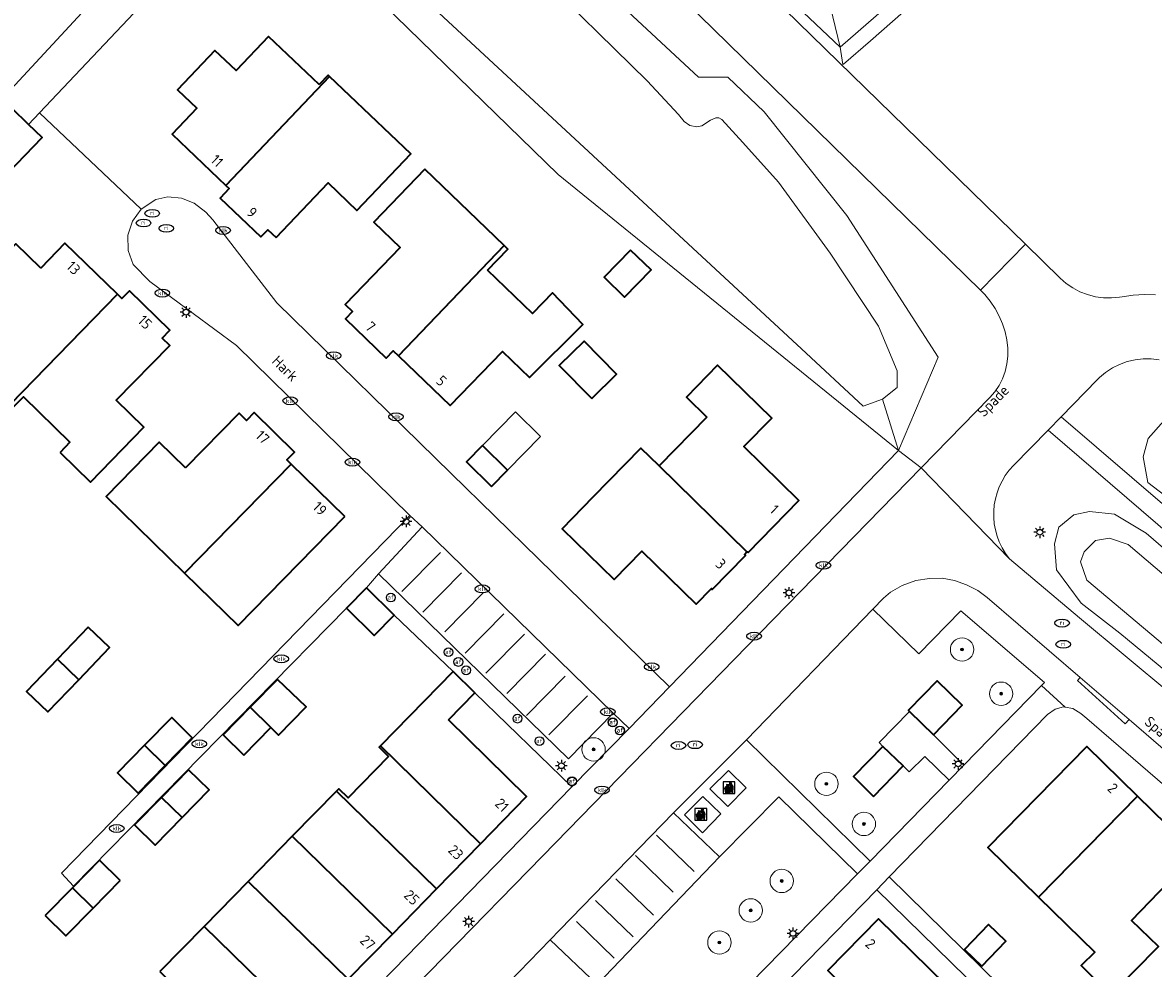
# Model space of a CAD drawing. Header units: metres. Extents: x 103671 to 105190, y 427150 to 429171.
# Tile 209 of 256: x 104101 to 104198, y 428362 to 428443. Entities that reach past the tile are written whole.
import ezdxf
from ezdxf.enums import TextEntityAlignment as Align

# ---------------------------------------------------------------- set-up
doc = ezdxf.new("R2010")
doc.units = ezdxf.units.M
for name, color, linetype, lineweight in [('B-WE-GR-BEPLANTING_CULTUUR_VASTE PLANTENVAK-GV', 253, 'Continuous', 18), ('B-WE-GR-BOOM-S', 253, 'Continuous', 25), ('B-WE-GR-BOOMTEELT-GV', 253, 'Continuous', 13), ('B-WE-IE-AFVAL APART PLAATS-S', 253, 'Continuous', 25), ('B-WE-IE-MEUBILAIR-S', 253, 'Continuous', 25), ('B-WE-OG-BEBOUWING-GV', 253, 'Continuous', 35), ('B-WE-OG-BEBOUWING-T18', 7, 'Continuous', 18), ('B-WE-OG-BEBOUWING_OVERBOUWING-GV', 253, 'Continuous', 18), ('B-WE-OG-TERREIN_BEGROEID-GV', 253, 'Continuous', 18), ('B-WE-OG-TERREIN_ERF-GV', 253, 'Continuous', 18), ('B-WE-OG-TERREIN_OEVER-GV', 253, 'Continuous', 18), ('B-WE-OG-TOPOGRAFIE-T18', 7, 'Continuous', 18), ('B-WE-OG-WATER-GV', 253, 'Continuous', 18), ('B-WE-OG-WATER_SLOOT-GV', 253, 'Continuous', 18), ('B-WE-VH-GESLOTENVERHARDING_BETON-GV', 253, 'Continuous', 18), ('B-WE-VH-ONVERHARD_ZAND-GV', 253, 'Continuous', 18), ('B-WE-VH-OPENVERHARDING-GV', 253, 'Continuous', 18), ('B-WE-VH-OPENVERHARDING_BETONELEMENT-GV', 253, 'Continuous', 18), ('B-WE-VH-OPENVERHARDING_BETONSTRAATSTEEN-GV', 253, 'Continuous', 18), ('B-WE-VW-MARKERING_PICTOGRAM-G', 253, 'Continuous', 18)]:
    doc.layers.add(name, color=color, linetype=linetype, lineweight=lineweight)
doc.styles.add('NLCS-ISO', font='NLCS-ISO.ttf')
doc.styles.add('NLCS-ISO-M500-T18', font='NLCS-ISO.ttf', dxfattribs={"height": 0.9})

# ---------------------------------------------------------------- blocks, each defined once
blk = doc.blocks.new('SIE-AFVAL APART PLAATS-SO')
h = blk.add_hatch(color=256)
h.dxf.hatch_style = 1
h.paths.add_polyline_path([(-0.09, 0.07), (-1.76, 0.07, 0.819081), (-1.79, -0.09), (-1.4, -2.19, 0.36153), (-1.37, -2.21), (-0.47, -2.21, 0.36153), (-0.44, -2.19), (-0.05, -0.09, 0.819081)])
h.paths.add_polyline_path([(-0.16, -0.1), (-0.2, -0.33), (-0.49, -0.33), (-0.47, -0.1)], flags=16)
h.paths.add_polyline_path([(-0.55, -0.1), (-0.58, -0.33), (-0.87, -0.33), (-0.87, -0.1)], flags=16)
h.paths.add_polyline_path([(-0.22, -0.42), (-0.27, -0.73), (-0.53, -0.73), (-0.5, -0.42)], flags=16)
h.paths.add_polyline_path([(-0.58, -0.42), (-0.61, -0.73), (-0.87, -0.73), (-0.87, -0.42)], flags=16)
h.paths.add_polyline_path([(-0.95, -0.1), (-0.95, -0.33), (-1.27, -0.33), (-1.29, -0.1)], flags=16)
h.paths.add_polyline_path([(-0.95, -0.42), (-0.95, -0.73), (-1.23, -0.73), (-1.26, -0.42)], flags=16)
h.paths.add_polyline_path([(-0.29, -0.83), (-0.34, -1.09), (-0.56, -1.09), (-0.54, -0.83)], flags=16)
h.paths.add_polyline_path([(-0.62, -0.83), (-0.65, -1.09), (-0.87, -1.09), (-0.87, -0.83)], flags=16)
h.paths.add_polyline_path([(-0.95, -0.83), (-0.95, -1.09), (-1.2, -1.09), (-1.22, -0.83)], flags=16)
h.paths.add_polyline_path([(-1.35, -0.33), (-1.64, -0.33), (-1.69, -0.1), (-1.37, -0.1)], flags=16)
h.paths.add_polyline_path([(-1.34, -0.42), (-1.31, -0.73), (-1.57, -0.73), (-1.63, -0.42)], flags=16)
h.paths.add_polyline_path([(-0.36, -1.18), (-0.41, -1.44), (-0.6, -1.44), (-0.57, -1.18)], flags=16)
h.paths.add_polyline_path([(-0.65, -1.18), (-0.68, -1.44), (-0.87, -1.44), (-0.87, -1.18)], flags=16)
h.paths.add_polyline_path([(-1.3, -0.83), (-1.28, -1.09), (-1.5, -1.09), (-1.55, -0.83)], flags=16)
h.paths.add_polyline_path([(-0.95, -1.18), (-0.95, -1.44), (-1.17, -1.44), (-1.19, -1.18)], flags=16)
h.paths.add_polyline_path([(-0.42, -1.53), (-0.47, -1.79), (-0.63, -1.79), (-0.6, -1.53)], flags=16)
h.paths.add_polyline_path([(-1.27, -1.18), (-1.25, -1.44), (-1.44, -1.44), (-1.49, -1.18)], flags=16)
h.paths.add_polyline_path([(-0.69, -1.53), (-0.71, -1.79), (-0.87, -1.79), (-0.87, -1.53)], flags=16)
h.paths.add_polyline_path([(-0.95, -1.53), (-0.95, -1.79), (-1.13, -1.79), (-1.16, -1.53)], flags=16)
h.paths.add_polyline_path([(-1.24, -1.53), (-1.22, -1.79), (-1.37, -1.79), (-1.42, -1.53)], flags=16)
h.paths.add_polyline_path([(-0.49, -1.89), (-0.53, -2.13), (-0.66, -2.13), (-0.64, -1.89)], flags=16)
h.paths.add_polyline_path([(-0.72, -1.89), (-0.74, -2.13), (-0.87, -2.13), (-0.87, -1.89)], flags=16)
h.paths.add_polyline_path([(-0.95, -1.89), (-0.95, -2.13), (-1.1, -2.13), (-1.12, -1.89)], flags=16)
h.paths.add_polyline_path([(-1.21, -1.89), (-1.18, -2.13), (-1.31, -2.13), (-1.35, -1.89)], flags=16)
h.paths.add_polyline_path([(-0.19, 0.78, -0.01173), (-0.3, 0.78, -0.148797), (-0.42, 1.03, -0.136076), (-0.69, 0.87), (-0.78, 0.85, -0.038293), (-1.14, 0.96), (-1.19, 0.81, -0.243822), (-1.56, 0.45, 0.344326), (-1, 0.22, -0.139345), (-0.6, 0.22, 0.618436), (-0.56, 0.27, -0.441494), (-0.47, 0.44, 0.309048)])
h.paths.add_polyline_path([(-0.49, 0.51, 0.351556), (-0.64, 0.31, 0.121061), (-1.02, 0.29, -0.288745), (-1.45, 0.42, 0.203599), (-1.12, 0.79), (-1.09, 0.87, 0.083075), (-0.28, 0.71, -0.242261)], flags=16)
h.paths.add_polyline_path([(-0.4, 0.79, -0.023345), (-0.63, 0.82, 0.07081), (-0.46, 0.9, 0.059965)], flags=16)
h.paths.add_polyline_path([(1.12, 1.48), (-1.07, 1.48, 0.860559), (-1.08, 1.42), (0.29, 1, -0.146703), (0.53, 0.28, 0.421968), (0.56, 0.25), (1.6, 0.31, 0.450293), (1.63, 0.34, 0.122241)])
h.paths.add_polyline_path([(0.26, 1.93, 1), (1.07, 1.93, 1)])
h.paths.add_polyline_path([(1.65, 0.15, 0.429303), (1.62, 0.18), (0.55, 0.23, 0.38429), (0.51, 0.2), (0.16, -2.16, 0.83726), (0.22, -2.18), (0.99, -0.78, -0.688204), (1.05, -0.78), (1.36, -2.14, 0.84934), (1.42, -2.14)])
for p, q in [((-0.09, 0.07), (-1.76, 0.07)), ((-1.4, -2.19), (-1.79, -0.09)), ((-1.37, -0.1), (-1.69, -0.1)), ((-1.64, -0.33), (-1.69, -0.1)), ((-1.64, -0.33), (-1.35, -0.33)), ((-1.63, -0.42), (-1.34, -0.42)), ((-1.57, -0.73), (-1.63, -0.42)), ((-1.57, -0.73), (-1.31, -0.73)), ((-1.55, -0.83), (-1.3, -0.83)), ((-1.5, -1.09), (-1.55, -0.83)), ((-1.5, -1.09), (-1.28, -1.09)), ((-1.49, -1.18), (-1.27, -1.18)), ((-1.44, -1.44), (-1.49, -1.18)), ((-1.44, -1.44), (-1.25, -1.44)), ((-1.42, -1.53), (-1.24, -1.53)), ((-1.37, -1.79), (-1.42, -1.53)), ((-1.37, -1.79), (-1.22, -1.79)), ((-1.37, -2.21), (-0.47, -2.21)), ((-1.31, -2.13), (-1.35, -1.89)), ((-1.35, -1.89), (-1.21, -1.89)), ((-1.31, -2.13), (-1.18, -2.13)), ((-0.95, -0.1), (-1.29, -0.1)), ((-1.27, -0.33), (-0.95, -0.33)), ((-1.26, -0.42), (-0.95, -0.42)), ((-1.23, -0.73), (-0.95, -0.73)), ((-1.22, -0.83), (-0.95, -0.83)), ((-1.2, -1.09), (-0.95, -1.09)), ((-1.19, -1.18), (-0.95, -1.18)), ((-1.17, -1.44), (-0.95, -1.44)), ((-1.16, -1.53), (-0.95, -1.53)), ((-1.13, -1.79), (-0.95, -1.79)), ((-1.12, -1.89), (-0.95, -1.89)), ((-1.1, -2.13), (-0.95, -2.13)), ((-0.95, -0.1), (-0.95, -0.33)), ((-0.95, -0.42), (-0.95, -0.73)), ((-0.95, -0.83), (-0.95, -1.09)), ((-0.95, -1.18), (-0.95, -1.44)), ((-0.95, -1.53), (-0.95, -1.79)), ((-0.95, -1.89), (-0.95, -2.13)), ((-0.87, -0.1), (-0.87, -0.33)), ((-0.55, -0.1), (-0.87, -0.1)), ((-0.87, -0.33), (-0.58, -0.33)), ((-0.87, -0.42), (-0.87, -0.73)), ((-0.87, -0.42), (-0.58, -0.42)), ((-0.87, -0.73), (-0.61, -0.73)), ((-0.87, -0.83), (-0.62, -0.83)), ((-0.87, -0.83), (-0.87, -1.09)), ((-0.87, -1.09), (-0.65, -1.09)), ((-0.87, -1.18), (-0.65, -1.18)), ((-0.87, -1.18), (-0.87, -1.44)), ((-0.87, -1.44), (-0.68, -1.44)), ((-0.87, -1.53), (-0.69, -1.53)), ((-0.87, -1.53), (-0.87, -1.79)), ((-0.87, -1.79), (-0.71, -1.79)), ((-0.87, -1.89), (-0.87, -2.13)), ((-0.87, -1.89), (-0.72, -1.89)), ((-0.87, -2.13), (-0.74, -2.13)), ((-0.66, -2.13), (-0.53, -2.13)), ((-0.64, -1.89), (-0.49, -1.89)), ((-0.63, -1.79), (-0.47, -1.79)), ((-0.6, -1.44), (-0.41, -1.44)), ((-0.6, -1.53), (-0.42, -1.53)), ((-0.57, -1.18), (-0.36, -1.18)), ((-0.56, -1.09), (-0.34, -1.09)), ((-0.54, -0.83), (-0.29, -0.83)), ((-0.53, -0.73), (-0.27, -0.73)), ((-0.53, -2.13), (-0.49, -1.89)), ((-0.5, -0.42), (-0.22, -0.42)), ((-0.49, -0.33), (-0.2, -0.33)), ((-0.16, -0.1), (-0.47, -0.1)), ((-0.47, -1.79), (-0.42, -1.53)), ((-0.44, -2.19), (-0.05, -0.09)), ((-0.41, -1.44), (-0.36, -1.18)), ((-0.34, -1.09), (-0.29, -0.83)), ((-0.27, -0.73), (-0.22, -0.42)), ((-0.2, -0.33), (-0.16, -0.1))]:
    blk.add_line(p, q)
blk.add_lwpolyline([(-2.5, -2.51), (2.5, -2.51), (2.5, 2.49), (-2.5, 2.49)], close=True)
for points in [[(-0.78, 0.85, -0.038293), (-1.14, 0.96), (-1.19, 0.81, -0.243822), (-1.56, 0.45, 0.344326), (-1, 0.22, -0.139345), (-0.6, 0.22, 0.618436), (-0.56, 0.27, -0.441494), (-0.47, 0.44, 0.309048), (-0.19, 0.78, -0.01173), (-0.3, 0.78, -0.01173)], [(-0.78, 0.85), (-0.69, 0.87, 0.136076), (-0.42, 1.03, 0.156405), (-0.29, 0.77)], [(-0.78, 0.85), (-0.69, 0.87, 0.136076), (-0.42, 1.03, 0.148797), (-0.3, 0.78, 0.148797)], [(-0.63, 0.82, 0.07081), (-0.46, 0.9, 0.059965), (-0.4, 0.79, 0.059965)], [(-0.4, 0.79, -0.023345), (-0.63, 0.82)]]:
    blk.add_lwpolyline(points, format="xyb")
for points in [[(-1.09, 0.87), (-1.12, 0.79, -0.203599), (-1.45, 0.42, 0.288745), (-1.02, 0.29, -0.121061), (-0.64, 0.31, -0.351556), (-0.49, 0.51, 0.242261), (-0.28, 0.71, -0.083075)], [(-1.07, 1.48), (1.12, 1.48, -0.122241), (1.63, 0.34, -0.450293), (1.6, 0.31), (0.56, 0.25, -0.421968), (0.53, 0.28, 0.146703), (0.29, 1), (-1.08, 1.42, -0.860559)], [(0.55, 0.23), (1.62, 0.18, -0.429303), (1.65, 0.15), (1.42, -2.14, -0.84934), (1.36, -2.14), (1.05, -0.78, 0.688204), (0.99, -0.78), (0.22, -2.18, -0.83726), (0.16, -2.16), (0.51, 0.2, -0.38429)]]:
    blk.add_lwpolyline(points, format="xyb", close=True)
for points in [[(-1.35, -0.33), (-1.37, -0.1)], [(-1.31, -0.73), (-1.34, -0.42)], [(-1.28, -1.09), (-1.3, -0.83)], [(-1.27, -0.33), (-1.29, -0.1)], [(-1.25, -1.44), (-1.27, -1.18)], [(-1.23, -0.73), (-1.26, -0.42)], [(-1.22, -1.79), (-1.24, -1.53)], [(-1.2, -1.09), (-1.22, -0.83)], [(-1.18, -2.13), (-1.21, -1.89)], [(-1.17, -1.44), (-1.19, -1.18)], [(-1.18, -2.22), (-1.18, -2.21)], [(-1.13, -1.79), (-1.16, -1.53)], [(-1.1, -2.13), (-1.12, -1.89)], [(-0.74, -2.13), (-0.72, -1.89)], [(-0.71, -1.79), (-0.69, -1.53)], [(-0.68, -1.44), (-0.65, -1.18)], [(-0.66, -2.13), (-0.64, -1.89)], [(-0.65, -1.09), (-0.62, -0.83)], [(-0.63, -1.79), (-0.6, -1.53)], [(-0.61, -0.73), (-0.58, -0.42)], [(-0.6, -1.44), (-0.57, -1.18)], [(-0.58, -0.33), (-0.55, -0.1)], [(-0.56, -1.09), (-0.54, -0.83)], [(-0.53, -0.73), (-0.5, -0.42)], [(-0.49, -0.33), (-0.47, -0.1)]]:
    blk.add_lwpolyline(points)
blk.add_circle((0.66, 1.93), 0.401)
for centre, radius, start, end in [((-1.76, -0.01), 0.0869, 90, 247.281), ((-0.09, -0.01), 0.0869, 292.719, 90), ((-1.37, -2.18), 0.0318, 190.4943, 270), ((-0.47, -2.18), 0.0318, 270, 349.5057)]:
    blk.add_arc(centre, radius, start, end)
blk = doc.blocks.new('SIE-MEUBILAIR_PAAL_LICHTMAST-SO')
for points in [[(-0.62, 0), (-1, 0)], [(-0.71, 0.71), (-0.44, 0.44)], [(0, 1), (0, 0.62)], [(0.44, 0.44), (0.71, 0.71)], [(1, 0), (0.62, 0)], [(-0.71, -0.71), (-0.44, -0.44)], [(0, -0.62), (0, -1)], [(0.44, -0.44), (0.71, -0.71)]]:
    blk.add_lwpolyline(points)
blk.add_circle((0, 0), 0.5)
blk = doc.blocks.new('SIE-MEUBILAIR_PAAL_AFSLUITPAAL-SO')
blk.add_circle((0, 0), 0.75)
at = {"style": 'NLCS-ISO'}
blk.add_text('af', height=0.75, dxfattribs=at).set_placement((0, 0.05), align=Align.MIDDLE_CENTER)
blk = doc.blocks.new('SIE-MEUBILAIR_PUT_KOLK-SO')
blk.add_ellipse((0, 0), major_axis=(1.25, 0), ratio=0.54)
at = {"style": 'NLCS-ISO'}
blk.add_text('klk', height=0.75, dxfattribs=at).set_placement((0.03, 0), align=Align.MIDDLE_CENTER)
blk = doc.blocks.new('SIE-MEUBILAIR_PUT_RIOOLPUT-SO')
blk.add_ellipse((0, 0), major_axis=(1.25, 0), ratio=0.54)
at = {"style": 'NLCS-ISO'}
blk.add_text('ri', height=0.75, dxfattribs=at).set_placement((-0.04, 0.07), align=Align.MIDDLE_CENTER)
blk = doc.blocks.new('SGR-BOOM_GBKN-SO')
at = {"linetype": 'ByBlock', "lineweight": 18}
h = blk.add_hatch(color=0, dxfattribs=at)
h.dxf.hatch_style = 1
edge = h.paths.add_edge_path()
edge.add_arc((0, 0), 0.25, 0, 360)
at = {"color": 0, "linetype": 'ByBlock', "lineweight": 18}
for radius in [2, 0.25]:
    blk.add_circle((0, 0), radius, dxfattribs=at)
at = {"color": 0, "linetype": 'ByBlock', "lineweight": 18, "style": 'NLCS-ISO'}
blk.add_attdef('SOORT', (2.5, 0), '', height=1.5, dxfattribs=at)

msp = doc.modelspace()

# ---------------------------------------------------------------- linework, layer by layer
at = {"layer": 'B-WE-GR-BEPLANTING_CULTUUR_VASTE PLANTENVAK-GV', "flags": 128}
msp.add_lwpolyline([(104147.739, 428377.573), (104152.623, 428382.567), (104151.267, 428383.888), (104147.44, 428379.974), (104131.177, 428395.816), (104130.165, 428394.622), (104132.532, 428392.267), (104137.557, 428387.446), (104139.421, 428385.625)], close=True, dxfattribs=at)
at = {"layer": 'B-WE-GR-BOOMTEELT-GV', "flags": 128}
for points in [[(104326.94, 428281.64), (104323.156, 428285.289), (104307.87, 428300.12), (104264.38, 428341.48), (104234.007, 428368.971), (104188.486, 428408.109), (104185.535, 428405.088)], [(104185.178, 428397.103), (104191.184, 428392.055), (104199.006, 428385.534), (104226.661, 428361.757), (104244.479, 428345.599), (104266.054, 428325.9), (104287.265, 428305.78), (104317.524, 428276.141), (104321.795, 428274.738), (104321.801, 428274.749), (104322.382, 428275.849), (104323.187, 428277.201), (104324.376, 428278.833), (104325.712, 428280.339), (104326.94, 428281.64)]]:
    msp.add_lwpolyline(points, dxfattribs=at)
at = {"layer": 'B-WE-GR-BOOMTEELT-GV'}
msp.add_lwpolyline([(104185.535, 428405.088, 0.381356), (104185.178, 428397.103)], format="xyb", dxfattribs=at)
at = {"layer": 'B-WE-GR-BOOMTEELT-GV', "flags": 128}
msp.add_lwpolyline([(104270.615, 428333.586), (104295.215, 428310.587), (104310.315, 428295.679), (104322.518, 428284.081), (104323.261, 428282.329), (104322.871, 428280.124), (104321.576, 428278.654), (104318.838, 428278.075), (104315.251, 428280.275), (104306.881, 428288.689), (104294.018, 428301.801), (104275.011, 428320.058), (104249.19, 428343.131), (104211.386, 428376.912), (104194.621, 428390.722), (104191.315, 428393.303), (104189.199, 428396.148), (104189.023, 428398.375), (104189.398, 428399.787), (104190.698, 428400.868), (104192.02, 428401.154), (104194.158, 428400.912), (104196.869, 428399.28), (104236.259, 428365.265)], close=True, dxfattribs=at)
at = {"layer": 'B-WE-OG-BEBOUWING-GV', "flags": 128}
for points in [[(104126.096, 428437.656), (104121.768, 428441.775), (104118.987, 428438.854), (104117.179, 428440.575), (104113.987, 428437.223), (104115.635, 428435.654), (104113.512, 428433.424), (104118.118, 428429.039), (104126.999, 428438.368), (104126.881, 428438.481)], [(104122.41, 428424.579), (104126.859, 428429.252), (104129.339, 428426.891), (104133.958, 428431.743), (104126.999, 428438.368), (104118.118, 428429.039), (104118.399, 428428.771), (104117.618, 428427.951), (104121.113, 428424.624), (104121.707, 428425.248)], [(104101.235, 428434.245), (104099.819, 428435.62), (104096.182, 428431.876), (104097.649, 428430.451), (104098.748, 428429.382), (104102.386, 428433.126)], [(104135.138, 428430.431), (104130.776, 428425.89), (104133.023, 428423.732), (104128.331, 428418.847), (104128.96, 428418.243), (104128.356, 428417.613), (104131.839, 428414.267), (104132.444, 428414.897), (104132.892, 428414.466), (104141.946, 428423.892)], [(104102.272, 428421.965), (104100.144, 428424.038), (104096.768, 428420.572), (104098.886, 428418.509), (104095.189, 428414.712), (104099.685, 428410.333), (104108.832, 428419.724), (104104.345, 428424.093)], [(104140.513, 428421.774), (104142.259, 428423.591), (104141.946, 428423.892), (104132.892, 428414.466), (104137.32, 428410.213), (104141.793, 428414.84), (104144.11, 428412.6), (104148.663, 428417.147), (104146.074, 428419.836), (104144.373, 428418.066)], [(104152.748, 428423.49), (104150.496, 428421.184), (104152.231, 428419.49), (104154.514, 428421.828)], [(104103.934, 428406.195), (104106.537, 428403.66), (104111.099, 428408.344), (104108.731, 428410.651), (104113.31, 428415.352), (104112.669, 428415.976), (104113.326, 428416.651), (104109.859, 428420.028), (104109.207, 428419.358), (104108.832, 428419.724), (104099.685, 428410.333), (104099.941, 428410.084), (104100.783, 428410.95), (104104.776, 428407.06)], [(104149.436, 428410.81), (104151.553, 428412.895), (104148.773, 428415.719), (104146.655, 428413.634)], [(104159.286, 428409.22), (104155.194, 428405.035), (104162.717, 428397.688), (104162.73, 428397.701), (104162.821, 428397.621), (104167.168, 428402.069), (104162.457, 428406.703), (104164.833, 428409.125), (104160.2, 428413.656), (104157.536, 428410.932)], [(104114.655, 428404.864), (104112.407, 428407.065), (104107.877, 428402.436), (104114.59, 428395.865), (104123.714, 428405.188), (104123.336, 428405.557), (104123.985, 428406.221), (104120.529, 428409.604), (104119.874, 428408.935), (104119.243, 428409.552)], [(104140.84, 428403.291), (104142.22, 428404.69), (104140.084, 428406.796), (104138.704, 428405.397)], [(104149.534, 428402.362), (104146.893, 428399.662), (104151.341, 428395.327), (104153.722, 428397.751), (104158.378, 428393.216), (104159.675, 428394.544), (104159.749, 428394.478), (104162.591, 428397.388), (104162.506, 428397.471), (104162.717, 428397.688), (104155.194, 428405.035), (104153.638, 428406.557)], [(104128.291, 428400.708), (104123.714, 428405.188), (104114.59, 428395.865), (104119.168, 428391.385)], [(104130.165, 428394.622), (104128.428, 428392.876), (104130.795, 428390.521), (104132.532, 428392.267)], [(104106.326, 428391.254), (104103.694, 428388.499), (104105.523, 428386.752), (104108.154, 428389.507)], [(104103.694, 428388.499), (104101.062, 428385.743), (104102.891, 428383.996), (104105.523, 428386.752)], [(104120.204, 428384.394), (104121.967, 428382.662), (104122.628, 428382.005), (104124.983, 428384.427), (104122.524, 428386.756)], [(104137.157, 428383.307), (104139.421, 428385.625), (104137.557, 428387.446), (104131.345, 428381.087), (104139.912, 428372.718), (104143.86, 428376.76)], [(104176.639, 428384.029), (104178.668, 428382.045), (104181.123, 428384.562), (104178.988, 428386.657), (104176.534, 428384.132)], [(104119.647, 428380.3), (104121.967, 428382.662), (104120.204, 428384.394), (104117.884, 428382.032)], [(104111.159, 428381.142), (104112.922, 428379.41), (104115.242, 428381.772), (104113.479, 428383.504)], [(104112.922, 428379.41), (104111.159, 428381.142), (104108.839, 428378.78), (104110.602, 428377.048)], [(104136.14, 428368.856), (104139.912, 428372.718), (104131.345, 428381.087), (104131.236, 428380.976), (104132.045, 428380.186), (104128.58, 428376.638), (104127.771, 428377.428), (104127.572, 428377.225)], [(104173.547, 428376.753), (104176.089, 428379.382), (104174.355, 428381.043), (104171.833, 428378.475)], [(104196.153, 428376.793), (104191.811, 428381.044), (104183.325, 428372.396), (104187.681, 428368.138)], [(104112.612, 428376.685), (104114.375, 428374.953), (104116.695, 428377.315), (104114.932, 428379.047)], [(104132.367, 428364.994), (104136.14, 428368.856), (104127.572, 428377.225), (104123.799, 428373.363)], [(104114.375, 428374.953), (104112.612, 428376.685), (104110.292, 428374.323), (104112.055, 428372.591)], [(104187.681, 428368.138), (104192.487, 428363.44), (104191.332, 428362.293), (104193.857, 428359.783), (104197.933, 428363.927), (104195.638, 428366.142), (104201.174, 428371.878), (104196.153, 428376.793)], [(104123.799, 428373.363), (104120.025, 428369.5), (104128.593, 428361.131), (104132.367, 428364.994)], [(104109.068, 428369.576), (104107.304, 428371.308), (104104.984, 428368.946), (104106.747, 428367.214)], [(104128.593, 428361.131), (104120.025, 428369.5), (104116.251, 428365.638), (104124.82, 428357.268)], [(104102.664, 428366.584), (104104.427, 428364.852), (104106.747, 428367.214), (104104.984, 428368.946)], [(104112.477, 428361.775), (104121.047, 428353.405), (104124.82, 428357.268), (104116.251, 428365.638)], [(104178.37, 428353.315), (104182.671, 428357.765), (104173.976, 428366.291), (104169.64, 428361.863)], [(104182.807, 428362.246), (104184.866, 428364.384), (104183.381, 428365.815), (104181.321, 428363.675)]]:
    msp.add_lwpolyline(points, close=True, dxfattribs=at)
at = {"layer": 'B-WE-OG-BEBOUWING_OVERBOUWING-GV', "flags": 128}
msp.add_lwpolyline([(104140.084, 428406.796), (104142.22, 428404.69), (104145.053, 428407.563), (104142.917, 428409.669)], close=True, dxfattribs=at)
at = {"layer": 'B-WE-OG-TERREIN_BEGROEID-GV', "flags": 128}
for points in [[(104198.006, 428414.122), (104197.318, 428414.201), (104196.626, 428414.201), (104195.938, 428414.121), (104195.264, 428413.963), (104194.613, 428413.727), (104193.993, 428413.419), (104193.413, 428413.04), (104192.88, 428412.598), (104192.681, 428412.404), (104189.598, 428409.247), (104229.106, 428375.324)], [(104199.563, 428401.679), (104197.017, 428403.609), (104196.631, 428405.809), (104197.056, 428407.392), (104198.406, 428408.897)]]:
    msp.add_lwpolyline(points, dxfattribs=at)
for points in [[(104176.089, 428379.382), (104173.547, 428376.753), (104171.833, 428378.475), (104174.355, 428381.043), (104174.027, 428381.365), (104176.639, 428384.029), (104176.534, 428384.132), (104178.988, 428386.657), (104181.123, 428384.562), (104178.668, 428382.045), (104181.269, 428379.451), (104187.913, 428386.256), (104188.167, 428386.509), (104181.021, 428392.656), (104177.438, 428388.976), (104173.479, 428392.779), (104162.679, 428381.599), (104173.247, 428371.228), (104180.01, 428378.154), (104177.931, 428380.185), (104176.606, 428378.864)], [(104130.125, 428348.378), (104140.823, 428338.131), (104172.175, 428370.148), (104165.45, 428376.726), (104160.372, 428371.593), (104149.884, 428360.67), (104145.885, 428364.499), (104142.331, 428360.848), (104146.183, 428357.102), (104135.709, 428346.204), (104131.748, 428350.043)]]:
    msp.add_lwpolyline(points, close=True, dxfattribs=at)
at = {"layer": 'B-WE-OG-TERREIN_ERF-GV', "flags": 128}
for points in [[(104120.856, 428455.002), (104102.172, 428435.236), (104110.881, 428427.003), (104112.113, 428427.834), (104113.149, 428428.072), (104114.325, 428427.935), (104115.405, 428427.521), (104116.413, 428426.749), (104116.992, 428426.094), (104122.475, 428418.983), (104137.387, 428404.403), (104156.096, 428386.151), (104175.671, 428406.368), (104146.548, 428429.979)], [(104121.768, 428441.775), (104126.096, 428437.656), (104126.881, 428438.481), (104126.999, 428438.368), (104133.958, 428431.743), (104129.339, 428426.891), (104126.859, 428429.252), (104122.41, 428424.579), (104121.707, 428425.248), (104121.113, 428424.624), (104117.618, 428427.951), (104118.399, 428428.771), (104118.118, 428429.039), (104113.512, 428433.424), (104115.635, 428435.654), (104113.987, 428437.223), (104117.179, 428440.575), (104118.987, 428438.854)], [(104130.776, 428425.89), (104135.138, 428430.431), (104141.946, 428423.892), (104142.259, 428423.591), (104140.513, 428421.774), (104144.373, 428418.066), (104146.074, 428419.836), (104148.663, 428417.147), (104144.11, 428412.6), (104141.793, 428414.84), (104137.32, 428410.213), (104132.892, 428414.466), (104132.444, 428414.897), (104131.839, 428414.267), (104128.356, 428417.613), (104128.96, 428418.243), (104128.331, 428418.847), (104133.023, 428423.732)], [(104100.144, 428424.038), (104102.272, 428421.965), (104104.345, 428424.093), (104108.832, 428419.724), (104109.207, 428419.358), (104109.859, 428420.028), (104113.326, 428416.651), (104112.669, 428415.976), (104113.31, 428415.352), (104108.731, 428410.651), (104111.099, 428408.344), (104106.537, 428403.66), (104103.934, 428406.195), (104104.776, 428407.06), (104100.783, 428410.95), (104099.941, 428410.084), (104099.685, 428410.333), (104095.189, 428414.712), (104098.886, 428418.509), (104096.768, 428420.572)], [(104150.496, 428421.184), (104152.748, 428423.49), (104154.514, 428421.828), (104152.231, 428419.49)], [(104151.553, 428412.895), (104149.436, 428410.81), (104146.655, 428413.634), (104148.773, 428415.719)], [(104155.194, 428405.035), (104159.286, 428409.22), (104157.536, 428410.932), (104160.2, 428413.656), (104164.833, 428409.125), (104162.457, 428406.703), (104167.168, 428402.069), (104162.821, 428397.621), (104162.73, 428397.701), (104162.717, 428397.688), (104162.506, 428397.471), (104162.591, 428397.388), (104159.749, 428394.478), (104159.675, 428394.544), (104158.378, 428393.216), (104153.722, 428397.751), (104151.341, 428395.327), (104146.893, 428399.662), (104149.534, 428402.362), (104153.638, 428406.557)], [(104112.407, 428407.065), (104114.655, 428404.864), (104119.243, 428409.552), (104119.874, 428408.935), (104120.529, 428409.604), (104123.985, 428406.221), (104123.336, 428405.557), (104123.714, 428405.188), (104128.291, 428400.708), (104119.168, 428391.385), (104114.59, 428395.865), (104107.877, 428402.436)], [(104142.22, 428404.69), (104140.84, 428403.291), (104138.704, 428405.397), (104140.084, 428406.796), (104142.917, 428409.669), (104145.053, 428407.563)], [(104103.694, 428388.499), (104106.326, 428391.254), (104108.154, 428389.507), (104105.523, 428386.752), (104102.891, 428383.996), (104101.062, 428385.743)], [(104121.967, 428382.662), (104119.647, 428380.3), (104117.884, 428382.032), (104120.204, 428384.394), (104122.524, 428386.756), (104124.983, 428384.427), (104122.628, 428382.005)], [(104191.297, 428383.862), (104190.603, 428384.282), (104189.948, 428384.396), (104189.806, 428384.421), (104189.08, 428384.221), (104188.448, 428383.763), (104174.894, 428369.881), (104206.452, 428338.918), (104222.59, 428355.464), (104223.323, 428356.216), (104211.013, 428366.872), (104191.801, 428383.425)], [(104111.159, 428381.142), (104113.479, 428383.504), (104115.242, 428381.772), (104112.922, 428379.41), (104110.602, 428377.048), (104108.839, 428378.78)], [(104192.487, 428363.44), (104187.681, 428368.138), (104183.325, 428372.396), (104191.811, 428381.044), (104196.153, 428376.793), (104201.174, 428371.878), (104195.638, 428366.142), (104197.933, 428363.927), (104193.857, 428359.783), (104191.332, 428362.293)], [(104114.375, 428374.953), (104112.055, 428372.591), (104110.292, 428374.323), (104112.612, 428376.685), (104114.932, 428379.047), (104116.695, 428377.315)], [(104104.427, 428364.852), (104102.664, 428366.584), (104104.984, 428368.946), (104107.304, 428371.308), (104109.068, 428369.576), (104106.747, 428367.214)], [(104122.504, 428285.663), (104139.004, 428302.524), (104140.04, 428302.46), (104140.086, 428301.456), (104123.574, 428284.602), (104138.823, 428269.684), (104194.383, 428326.58), (104179.172, 428341.474), (104162.323, 428324.254), (104161.241, 428325.258), (104189.133, 428353.823), (104173.819, 428368.776), (104107.227, 428300.588)], [(104184.866, 428364.384), (104182.807, 428362.246), (104181.321, 428363.675), (104183.381, 428365.815)]]:
    msp.add_lwpolyline(points, close=True, dxfattribs=at)
for points in [[(104112.477, 428361.775), (104116.251, 428365.638), (104120.025, 428369.5), (104123.799, 428373.363), (104127.572, 428377.225), (104127.771, 428377.428), (104128.58, 428376.638), (104132.045, 428380.186), (104131.236, 428380.976), (104131.345, 428381.087), (104137.557, 428387.446), (104132.532, 428392.267), (104130.795, 428390.521), (104128.428, 428392.876), (104105.076, 428369.101), (104104.041, 428370.206), (104133.87, 428400.796), (104119.017, 428415.335), (104111.619, 428420.827), (104110.19, 428422.258), (104109.765, 428423.474), (104109.728, 428424.769), (104110.111, 428425.976), (104110.881, 428427.003), (104102.172, 428435.236), (104101.235, 428434.245), (104102.386, 428433.126), (104098.748, 428429.382)], [(104111.716, 428340.66), (104147.739, 428377.573), (104139.421, 428385.625), (104137.157, 428383.307), (104143.86, 428376.76), (104139.912, 428372.718), (104136.14, 428368.856), (104132.367, 428364.994), (104128.593, 428361.131)], [(104169.64, 428361.863), (104173.976, 428366.291), (104182.671, 428357.765)]]:
    msp.add_lwpolyline(points, dxfattribs=at)
at = {"layer": 'B-WE-OG-TERREIN_OEVER-GV', "flags": 128}
for points in [[(104185.994, 428452.591), (104173.294, 428441.4), (104170.973, 428439.42), (104170.934, 428439.387), (104170.685, 428440.868), (104136.051, 428473.633)], [(104120.104, 428459.288), (104074.973, 428410.588), (104042.676, 428375.851), (104010.731, 428341.34)], [(104144.436, 428447.533), (104154.185, 428437.97), (104156.842, 428435.115), (104157.346, 428434.5), (104157.834, 428434.161), (104158.433, 428434.051), (104158.857, 428434.137), (104159.59, 428434.628), (104160.049, 428434.812), (104160.315, 428434.812), (104160.556, 428434.681), (104162.371, 428432.696), (104165.41, 428429.318), (104169.841, 428423.237), (104173.976, 428416.987), (104175.58, 428413.187), (104175.58, 428411.751), (104174.314, 428410.737), (104175.671, 428406.368), (104179.092, 428414.354), (104171.264, 428426.473), (104164.175, 428435.341), (104161.073, 428438.297), (104158.562, 428438.297), (104136.508, 428458.804)], [(104015.576, 428343.246), (104047.428, 428377.323), (104058.372, 428388.9), (104097.649, 428430.451), (104096.182, 428431.876), (104099.819, 428435.62), (104101.235, 428434.245), (104102.172, 428435.236), (104120.856, 428455.002)], [(104186.754, 428454.878), (104170.685, 428440.868), (104170.934, 428439.387), (104170.973, 428439.42), (104173.294, 428441.4), (104185.994, 428452.591)], [(104163.683, 428446.339), (104186.544, 428424.01), (104189.512, 428421.111), (104190.034, 428420.656), (104190.606, 428420.265), (104191.219, 428419.942), (104191.864, 428419.692), (104192.535, 428419.518), (104193.221, 428419.423), (104193.913, 428419.407), (104194.603, 428419.471), (104194.825, 428419.509), (104195.774, 428419.649), (104196.731, 428419.709), (104197.69, 428419.689)], [(104198.406, 428408.897), (104197.056, 428407.392), (104196.631, 428405.809), (104197.017, 428403.609), (104199.563, 428401.679)]]:
    msp.add_lwpolyline(points, dxfattribs=at)
for points in [[(104174.314, 428410.737), (104172.668, 428410.146), (104167.393, 428415.045), (104131.329, 428448.467), (104120.273, 428459.288), (104120.856, 428455.002), (104146.548, 428429.979), (104175.671, 428406.368)], [(104295.215, 428310.587), (104270.615, 428333.586), (104236.259, 428365.265), (104196.869, 428399.28), (104194.158, 428400.912), (104192.02, 428401.154), (104190.698, 428400.868), (104189.398, 428399.787), (104189.023, 428398.375), (104189.199, 428396.148), (104191.315, 428393.303), (104194.621, 428390.722), (104211.386, 428376.912), (104249.19, 428343.131), (104275.011, 428320.058), (104294.018, 428301.801), (104306.881, 428288.689), (104315.251, 428280.275), (104318.838, 428278.075), (104321.576, 428278.654), (104322.871, 428280.124), (104323.261, 428282.329), (104322.518, 428284.081), (104310.315, 428295.679)], [(104289.294, 428309.426), (104273.23, 428323.273), (104242.798, 428352.351), (104214.787, 428375.924), (104191.801, 428395.269), (104191.264, 428396.838), (104191.573, 428397.687), (104192.537, 428398.652), (104193.733, 428398.845), (104195.353, 428398.304), (104202.835, 428391.936), (104216.869, 428379.991), (104243.065, 428356.899), (104266.426, 428335.308), (104284.509, 428318.595), (104307.778, 428296.037), (104319.643, 428283.701), (104320.26, 428282.265), (104320.297, 428281.193), (104319.605, 428280.21), (104318.824, 428280.135), (104318.385, 428280.246)]]:
    msp.add_lwpolyline(points, close=True, dxfattribs=at)
at = {"layer": 'B-WE-OG-WATER-GV', "flags": 128}
msp.add_lwpolyline([(104273.23, 428323.273), (104289.294, 428309.426), (104318.385, 428280.246), (104318.824, 428280.135), (104319.605, 428280.21), (104320.297, 428281.193), (104320.26, 428282.265), (104319.643, 428283.701), (104307.778, 428296.037), (104284.509, 428318.595), (104266.426, 428335.308), (104243.065, 428356.899), (104216.869, 428379.991), (104202.835, 428391.936), (104195.353, 428398.304), (104193.733, 428398.845), (104192.537, 428398.652), (104191.573, 428397.687), (104191.264, 428396.838), (104191.801, 428395.269), (104214.787, 428375.924), (104242.798, 428352.351)], close=True, dxfattribs=at)
at = {"layer": 'B-WE-OG-WATER_SLOOT-GV', "flags": 128}
msp.add_lwpolyline([(104164.979, 428452.987), (104139.94, 428476.389), (104137.948, 428478.251), (104137.11, 428477.435), (104136, 428473.681), (104136.051, 428473.633), (104170.685, 428440.868), (104168.592, 428449.61)], close=True, dxfattribs=at)
for points in [[(104010.731, 428341.34), (104042.676, 428375.851), (104074.973, 428410.588), (104120.104, 428459.288)], [(104168.592, 428449.61), (104170.685, 428440.868), (104186.754, 428454.878)], [(104131.329, 428448.467), (104167.393, 428415.045), (104172.668, 428410.146), (104174.314, 428410.737), (104175.58, 428411.751), (104175.58, 428413.187), (104173.976, 428416.987), (104169.841, 428423.237), (104165.41, 428429.318), (104162.371, 428432.696), (104160.556, 428434.681), (104160.315, 428434.812), (104160.049, 428434.812), (104159.59, 428434.628), (104158.857, 428434.137), (104158.433, 428434.051), (104157.834, 428434.161), (104157.346, 428434.5), (104156.842, 428435.115), (104154.185, 428437.97), (104144.436, 428447.533)]]:
    msp.add_lwpolyline(points, dxfattribs=at)
at = {"layer": 'B-WE-VH-GESLOTENVERHARDING_BETON-GV', "flags": 128}
for points in [[(104161.065, 428375.889), (104162.649, 428377.495), (104161.135, 428378.988), (104159.524, 428377.408)], [(104160.48, 428375.269), (104158.928, 428376.771), (104157.36, 428375.188), (104158.906, 428373.65)]]:
    msp.add_lwpolyline(points, close=True, dxfattribs=at)
at = {"layer": 'B-WE-VH-ONVERHARD_ZAND-GV', "flags": 128}
msp.add_lwpolyline([(104136.508, 428458.804), (104158.562, 428438.297), (104161.073, 428438.297), (104164.175, 428435.341), (104171.264, 428426.473), (104179.092, 428414.354), (104175.671, 428406.368), (104177.617, 428404.888), (104183.516, 428410.892), (104183.935, 428411.378), (104184.292, 428411.914), (104184.583, 428412.495), (104184.804, 428413.113), (104184.954, 428413.761), (104185.029, 428414.433), (104185.031, 428415.12), (104184.958, 428415.814), (104184.811, 428416.509), (104184.592, 428417.195), (104184.304, 428417.864), (104183.95, 428418.51), (104183.533, 428419.125), (104183.06, 428419.702), (104182.701, 428420.075), (104159.84, 428442.405), (104133.149, 428468.475)], dxfattribs=at)
msp.add_lwpolyline([(104325.082, 428285.666), (104294.033, 428315.724), (104261.707, 428345.942), (104229.106, 428375.324), (104189.598, 428409.247), (104188.486, 428408.109), (104234.007, 428368.971), (104264.38, 428341.48), (104307.87, 428300.12), (104323.156, 428285.289), (104326.94, 428281.64), (104327.221, 428281.937), (104328.14, 428282.773)], close=True, dxfattribs=at)
at = {"layer": 'B-WE-VH-OPENVERHARDING-GV', "flags": 128}
for points in [[(104152.623, 428382.567), (104156.096, 428386.151), (104137.387, 428404.403), (104122.475, 428418.983), (104116.992, 428426.094), (104116.413, 428426.749), (104115.405, 428427.521), (104114.325, 428427.935), (104113.149, 428428.072), (104112.113, 428427.834), (104110.881, 428427.003), (104110.111, 428425.976), (104109.728, 428424.769), (104109.765, 428423.474), (104110.19, 428422.258), (104111.619, 428420.827), (104119.017, 428415.335), (104133.87, 428400.796), (104134.913, 428399.825), (104151.267, 428383.888)], [(104131.177, 428395.816), (104134.913, 428399.825), (104133.87, 428400.796), (104104.041, 428370.206), (104105.076, 428369.101), (104128.428, 428392.876), (104130.165, 428394.622)], [(104134.913, 428399.825), (104131.177, 428395.816), (104147.44, 428379.974), (104151.267, 428383.888)], [(104193.746, 428327.739), (104179.801, 428341.383), (104179.709, 428341.599), (104179.784, 428341.807), (104182.749, 428344.842), (104182.784, 428344.878), (104186.854, 428349.038), (104186.936, 428349.123), (104189.834, 428352.124), (104190.056, 428352.231), (104190.283, 428352.137), (104204.225, 428338.478), (104204.243, 428338.458), (104205.088, 428337.545), (104206.452, 428338.918), (104174.894, 428369.881), (104173.819, 428368.776), (104189.133, 428353.823), (104161.241, 428325.258), (104162.323, 428324.254), (104179.172, 428341.474), (104194.383, 428326.58), (104194.652, 428326.842)]]:
    msp.add_lwpolyline(points, close=True, dxfattribs=at)
for points in [[(104128.264, 428354.324), (104145.211, 428371.667), (104163.847, 428390.774), (104177.617, 428404.888), (104175.671, 428406.368), (104156.096, 428386.151), (104152.623, 428382.567), (104147.739, 428377.573), (104111.716, 428340.66)], [(104203.764, 428376.158), (104195.42, 428383.353), (104195.093, 428382.968), (104191.018, 428386.693), (104191.242, 428386.929), (104183.266, 428393.782), (104182.464, 428394.384), (104181.509, 428394.875), (104180.472, 428395.234), (104179.413, 428395.444), (104178.341, 428395.411), (104177.181, 428395.247), (104176.012, 428394.82), (104175.003, 428394.241), (104174.403, 428393.735), (104173.479, 428392.779), (104177.438, 428388.976), (104181.021, 428392.656), (104188.167, 428386.509), (104187.913, 428386.256), (104189.948, 428384.396), (104190.603, 428384.282), (104191.297, 428383.862), (104191.801, 428383.425), (104211.013, 428366.872)]]:
    msp.add_lwpolyline(points, dxfattribs=at)
at = {"layer": 'B-WE-VH-OPENVERHARDING_BETONELEMENT-GV', "flags": 128}
for points in [[(104195.42, 428383.353), (104191.242, 428386.929), (104191.018, 428386.693), (104195.093, 428382.968)], [(104160.372, 428371.593), (104156.419, 428375.366), (104146.693, 428365.35), (104145.885, 428364.499), (104149.884, 428360.67)]]:
    msp.add_lwpolyline(points, close=True, dxfattribs=at)
at = {"layer": 'B-WE-VH-OPENVERHARDING_BETONSTRAATSTEEN-GV', "flags": 128}
for points in [[(104163.683, 428446.339), (104136.992, 428472.41), (104133.149, 428468.475), (104159.84, 428442.405), (104182.701, 428420.075), (104186.544, 428424.01)], [(104129.727, 428326.685), (104126.911, 428323.774), (104105.655, 428302.132), (104107.227, 428300.588), (104173.819, 428368.776), (104174.894, 428369.881), (104188.448, 428383.763), (104189.08, 428384.221), (104189.806, 428384.421), (104189.948, 428384.396), (104187.913, 428386.256), (104181.269, 428379.451), (104180.01, 428378.154), (104173.247, 428371.228), (104172.175, 428370.148), (104140.823, 428338.131), (104137.946, 428335.08), (104135.822, 428332.911)], [(104174.355, 428381.043), (104176.089, 428379.382), (104176.606, 428378.864), (104177.931, 428380.185), (104180.01, 428378.154), (104181.269, 428379.451), (104178.668, 428382.045), (104176.639, 428384.029), (104174.027, 428381.365)], [(104156.419, 428375.366), (104160.372, 428371.593), (104165.45, 428376.726), (104172.175, 428370.148), (104173.247, 428371.228), (104162.679, 428381.599)], [(104161.065, 428375.889), (104159.524, 428377.408), (104161.135, 428378.988), (104162.649, 428377.495)], [(104160.48, 428375.269), (104158.906, 428373.65), (104157.36, 428375.188), (104158.928, 428376.771)]]:
    msp.add_lwpolyline(points, close=True, dxfattribs=at)
for points in [[(104197.69, 428419.689), (104196.731, 428419.709), (104195.774, 428419.649), (104194.825, 428419.509), (104194.603, 428419.471), (104193.913, 428419.407), (104193.221, 428419.423), (104192.535, 428419.518), (104191.864, 428419.692), (104191.219, 428419.942), (104190.606, 428420.265), (104190.034, 428420.656), (104189.512, 428421.111), (104186.544, 428424.01), (104182.701, 428420.075), (104183.06, 428419.702), (104183.533, 428419.125), (104183.95, 428418.51), (104184.304, 428417.864), (104184.592, 428417.195), (104184.811, 428416.509), (104184.958, 428415.814), (104185.031, 428415.12), (104185.029, 428414.433), (104184.954, 428413.761), (104184.804, 428413.113), (104184.583, 428412.495), (104184.292, 428411.914), (104183.935, 428411.378), (104183.516, 428410.892), (104177.617, 428404.888), (104185.178, 428397.103)], [(104185.535, 428405.088), (104188.486, 428408.109), (104189.598, 428409.247), (104192.681, 428412.404), (104192.88, 428412.598), (104193.413, 428413.04), (104193.993, 428413.419), (104194.613, 428413.727), (104195.264, 428413.963), (104195.938, 428414.121), (104196.626, 428414.201), (104197.318, 428414.201), (104198.006, 428414.122)], [(104199.006, 428385.534), (104191.184, 428392.055), (104185.178, 428397.103), (104177.617, 428404.888), (104163.847, 428390.774), (104145.211, 428371.667), (104128.264, 428354.324)], [(104142.331, 428360.848), (104145.885, 428364.499), (104146.693, 428365.35), (104156.419, 428375.366), (104162.679, 428381.599), (104173.479, 428392.779), (104174.403, 428393.735), (104175.003, 428394.241), (104176.012, 428394.82), (104177.181, 428395.247), (104178.341, 428395.411), (104179.413, 428395.444), (104180.472, 428395.234), (104181.509, 428394.875), (104182.464, 428394.384), (104183.266, 428393.782), (104191.242, 428386.929), (104195.42, 428383.353), (104203.764, 428376.158)]]:
    msp.add_lwpolyline(points, dxfattribs=at)
at = {"layer": 'B-WE-VH-OPENVERHARDING_BETONSTRAATSTEEN-GV'}
msp.add_lwpolyline([(104185.178, 428397.103, -0.381356), (104185.535, 428405.088)], format="xyb", dxfattribs=at)
at = {"layer": 'B-WE-VW-MARKERING_PICTOGRAM-G', "flags": 128}
for points in [[(104133.176, 428394.287), (104136.491, 428397.644)], [(104134.98, 428392.523), (104138.295, 428395.88)], [(104136.844, 428390.84), (104140.158, 428394.197)], [(104138.586, 428389.021), (104141.901, 428392.378)], [(104140.369, 428387.298), (104143.684, 428390.655)], [(104142.166, 428385.58), (104145.481, 428388.937)], [(104143.849, 428383.695), (104147.163, 428387.052)], [(104145.753, 428382.022), (104149.068, 428385.378)], [(104158.207, 428370.339), (104154.98, 428373.462)], [(104156.404, 428368.575), (104153.177, 428371.698)], [(104154.729, 428366.599), (104151.502, 428369.722)], [(104152.983, 428364.747), (104149.757, 428367.869)], [(104151.343, 428362.93), (104148.117, 428366.052)]]:
    msp.add_lwpolyline(points, dxfattribs=at)

# ---------------------------------------------------------------- block references
at = {"layer": 'B-WE-GR-BOOM-S', "xscale": 0.5, "yscale": 0.5, "zscale": 0.5}
for p in [(104181.122, 428389.333), (104184.469, 428385.553), (104149.586, 428380.785), (104169.516, 428377.845), (104172.723, 428374.408), (104165.694, 428369.534), (104163.035, 428367.013), (104160.357, 428364.269)]:
    msp.add_blockref('SGR-BOOM_GBKN-SO', p, dxfattribs=at)
at = {"layer": 'B-WE-IE-AFVAL APART PLAATS-S', "xscale": 0.2, "yscale": 0.2, "zscale": 0.2}
for p in [(104161.188, 428377.503), (104158.767, 428375.238)]:
    msp.add_blockref('SIE-AFVAL APART PLAATS-SO', p, dxfattribs=at)
at = {"layer": 'B-WE-IE-MEUBILAIR-S', "xscale": 0.5, "yscale": 0.5, "zscale": 0.5}
for name, p in [('SIE-MEUBILAIR_PUT_RIOOLPUT-SO', (104111.814, 428426.648)), ('SIE-MEUBILAIR_PUT_RIOOLPUT-SO', (104111.071, 428425.82)), ('SIE-MEUBILAIR_PUT_RIOOLPUT-SO', (104113.019, 428425.364)), ('SIE-MEUBILAIR_PUT_KOLK-SO', (104117.875, 428425.185)), ('SIE-MEUBILAIR_PUT_KOLK-SO', (104112.676, 428419.824)), ('SIE-MEUBILAIR_PAAL_LICHTMAST-SO', (104114.705, 428418.199)), ('SIE-MEUBILAIR_PUT_KOLK-SO', (104127.342, 428414.47)), ('SIE-MEUBILAIR_PUT_KOLK-SO', (104123.62, 428410.611)), ('SIE-MEUBILAIR_PUT_KOLK-SO', (104132.68, 428409.242)), ('SIE-MEUBILAIR_PUT_KOLK-SO', (104128.95, 428405.359)), ('SIE-MEUBILAIR_PAAL_LICHTMAST-SO', (104133.541, 428400.292)), ('SIE-MEUBILAIR_PAAL_LICHTMAST-SO', (104187.779, 428399.364)), ('SIE-MEUBILAIR_PUT_KOLK-SO', (104169.256, 428396.534)), ('SIE-MEUBILAIR_PUT_KOLK-SO', (104140.066, 428394.515)), ('SIE-MEUBILAIR_PAAL_LICHTMAST-SO', (104166.31, 428394.18)), ('SIE-MEUBILAIR_PAAL_AFSLUITPAAL-SO', (104132.227, 428393.776)), ('SIE-MEUBILAIR_PUT_RIOOLPUT-SO', (104189.682, 428391.592)), ('SIE-MEUBILAIR_PUT_KOLK-SO', (104163.322, 428390.473)), ('SIE-MEUBILAIR_PUT_RIOOLPUT-SO', (104189.788, 428389.779)), ('SIE-MEUBILAIR_PUT_KOLK-SO', (104122.859, 428388.538)), ('SIE-MEUBILAIR_PAAL_AFSLUITPAAL-SO', (104137.168, 428389.11)), ('SIE-MEUBILAIR_PAAL_AFSLUITPAAL-SO', (104138.015, 428388.269)), ('SIE-MEUBILAIR_PAAL_AFSLUITPAAL-SO', (104138.675, 428387.552)), ('SIE-MEUBILAIR_PUT_KOLK-SO', (104154.558, 428387.853)), ('SIE-MEUBILAIR_PUT_KOLK-SO', (104150.806, 428384.002)), ('SIE-MEUBILAIR_PAAL_AFSLUITPAAL-SO', (104143.068, 428383.421)), ('SIE-MEUBILAIR_PAAL_AFSLUITPAAL-SO', (104151.224, 428383.111)), ('SIE-MEUBILAIR_PAAL_AFSLUITPAAL-SO', (104151.228, 428383.093)), ('SIE-MEUBILAIR_PAAL_AFSLUITPAAL-SO', (104144.952, 428381.501)), ('SIE-MEUBILAIR_PAAL_AFSLUITPAAL-SO', (104151.845, 428382.414)), ('SIE-MEUBILAIR_PAAL_AFSLUITPAAL-SO', (104151.849, 428382.396)), ('SIE-MEUBILAIR_PUT_KOLK-SO', (104115.844, 428381.264)), ('SIE-MEUBILAIR_PUT_RIOOLPUT-SO', (104156.856, 428381.12)), ('SIE-MEUBILAIR_PUT_RIOOLPUT-SO', (104158.282, 428381.189)), ('SIE-MEUBILAIR_PAAL_LICHTMAST-SO', (104180.79, 428379.545)), ('SIE-MEUBILAIR_PAAL_LICHTMAST-SO', (104146.836, 428379.39)), ('SIE-MEUBILAIR_PAAL_AFSLUITPAAL-SO', (104147.742, 428378.062)), ('SIE-MEUBILAIR_PAAL_AFSLUITPAAL-SO', (104147.746, 428378.044)), ('SIE-MEUBILAIR_PUT_KOLK-SO', (104150.308, 428377.309)), ('SIE-MEUBILAIR_PUT_KOLK-SO', (104108.775, 428374.024)), ('SIE-MEUBILAIR_PAAL_LICHTMAST-SO', (104138.894, 428366.053)), ('SIE-MEUBILAIR_PAAL_LICHTMAST-SO', (104166.655, 428365.046))]:
    msp.add_blockref(name, p, dxfattribs=at)

# ---------------------------------------------------------------- texts
at = {"layer": 'B-WE-OG-BEBOUWING-T18', "style": 'NLCS-ISO-M500-T18'}
for s, rotation, p in [('11', 316.4, (104117.359, 428431.142)), ('9', 316.4, (104120.354, 428426.727)), ('13', 315.8, (104105.08, 428421.981)), ('15', 315.8, (104111.196, 428417.33)), ('7', 316.1, (104130.491, 428416.949)), ('5', 316.2, (104136.57, 428412.32)), ('17', 315.6, (104121.259, 428407.49)), ('19', 315.6, (104126.162, 428401.392)), ('1', 315.7, (104165.055, 428401.338)), ('3', 315.7, (104160.478, 428396.656)), ('2', 315.6, (104194.025, 428377.477)), ('21', 315.7, (104141.747, 428376.028)), ('23', 315.7, (104137.799, 428371.986)), ('25', 315.7, (104134.027, 428368.124)), ('27', 315.7, (104130.254, 428364.262)), ('2', 315.6, (104173.291, 428364.162))]:
    msp.add_text(s, height=0.9, rotation=rotation, dxfattribs=at).set_placement(p, align=Align.MIDDLE)
at = {"layer": 'B-WE-OG-TOPOGRAFIE-T18', "style": 'NLCS-ISO-M500-T18'}
for s, rotation, p in [('Hark', 315.7, (104123.187, 428413.368)), ('Spade', 45.7, (104183.877, 428410.51)), ('Spade', 319.7, (104198.06, 428382.23))]:
    msp.add_text(s, height=0.9, rotation=rotation, dxfattribs=at).set_placement(p, align=Align.MIDDLE)

doc.saveas('drawing.dxf')
